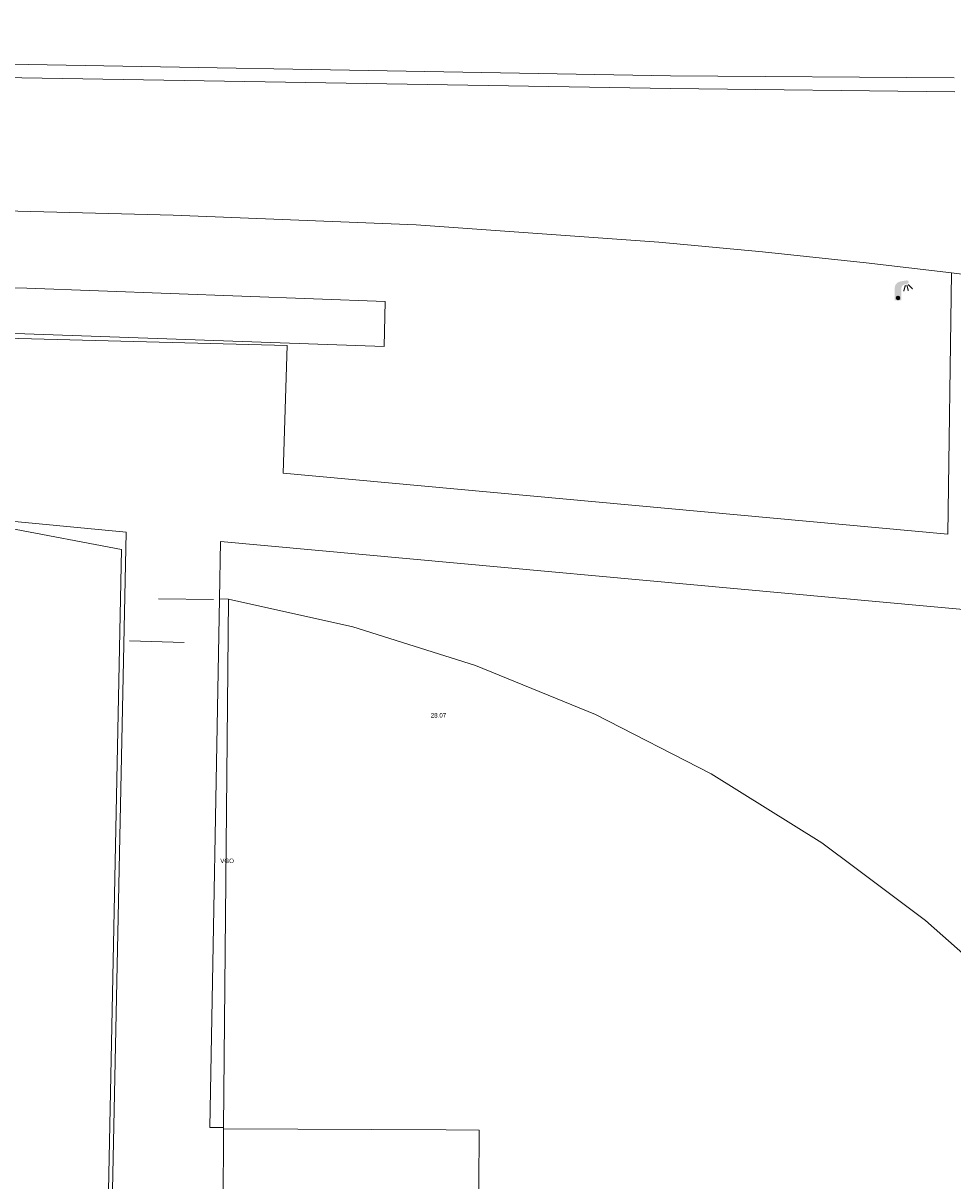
# Model space of a CAD drawing. Header units: metres. Extents: x 197457 to 198138, y 353986 to 354984.
# Tile 65 of 217: x 197961 to 197982, y 354050 to 354076. Entities that reach past the tile are written whole.
import ezdxf

# ---------------------------------------------------------------- set-up
doc = ezdxf.new("R2010")
doc.units = ezdxf.units.M
doc.header["$MEASUREMENT"] = 0
for name, color, linetype, lineweight in [('Grens beheer openbare ruimte groenbeheer', 253, 'Continuous', 0), ('Grens maaiveld', 253, 'Continuous', 0), ('Grens vegetatieobject', 253, 'Continuous', 0), ('hoofdgebouw', 1, 'Continuous', 0), ('Hoogtepunt', 7, 'Continuous', 0), ('kant verharding', 7, 'Continuous', 0), ('muur breder dan 30cm', 30, 'Continuous', 0), ('raster geen IMGeo', 7, 'Continuous', 0), ('vegetatieobject', 7, 'Continuous', 0)]:
    doc.layers.add(name, color=color, linetype=linetype, lineweight=lineweight)
doc.layers.add('lichtmast', color=7, linetype='Continuous', lineweight=0, true_color=0x104b6e)
doc.styles.add('Style-WORKING', font='WORKING.shx')

# ---------------------------------------------------------------- blocks, each defined once
blk = doc.blocks.new('lichtmast')
at = {"layer": 'lichtmast', "linetype": 'Continuous', "lineweight": 0, "true_color": 0xbd2877}
for points in [[(0.15, 0.419, -0.344151), (0.301, 0.613), (0.428, 0.645, 0.960861), (0.398, 0.791), (0.101, 0.742, 0.366629), (-0.15, 0.446), (-0.15, -0.1), (0, -0.1, -0.414214), (-0.1, 0, -1), (0.1, 0, -0.414214), (0, -0.1), (0.15, -0.1)], [(0.351, 0.55, 1), (0.303, 0.564), (0.234, 0.323, 1), (0.283, 0.31)], [(0.424, 0.581, 1), (0.376, 0.569), (0.436, 0.326, 1), (0.485, 0.339)], [(0.489, 0.61, 1), (0.453, 0.575), (0.626, 0.396, 1), (0.662, 0.43)]]:
    blk.add_hatch(color=232, dxfattribs=at).paths.add_polyline_path(points)
at = {"layer": 'lichtmast', "linetype": 'Continuous', "lineweight": 0, "true_color": 0x681648}
blk.add_hatch(color=219, dxfattribs=at).paths.add_polyline_path([(-0.1, 0, 1), (0.1, 0, 1)])

msp = doc.modelspace()

# ---------------------------------------------------------------- linework, layer by layer
at = {"layer": 'Grens beheer openbare ruimte groenbeheer', "linetype": 'Continuous', "lineweight": 0}
msp.add_line((197966.037, 354062.974), (197965.837, 354062.981), dxfattribs=at)
at = {"layer": 'Grens maaiveld', "linetype": 'Continuous', "lineweight": 0}
msp.add_line((197965.926, 354051.104), (197966.037, 354062.974), dxfattribs=at)
at = {"layer": 'Grens maaiveld', "linetype": 'Continuous', "lineweight": 0, "flags": 128}
for points in [[(197966.037, 354062.974), (197968.83, 354062.347), (197971.589, 354061.48), (197974.286, 354060.377), (197976.888, 354059.046), (197979.369, 354057.499), (197980.141, 354056.921)], [(197980.141, 354056.921), (197981.702, 354055.754), (197982.606, 354054.951)]]:
    msp.add_lwpolyline(points, dxfattribs=at)
at = {"layer": 'Grens vegetatieobject', "linetype": 'Continuous', "lineweight": 0}
msp.add_line((197965.926, 354051.104), (197966.037, 354062.974), dxfattribs=at)
at = {"layer": 'hoofdgebouw', "linetype": 'Continuous', "lineweight": 0}
for p, q in [((197965.927, 354051.076), (197965.91, 354048.064)), ((197970.927, 354051.048), (197965.927, 354051.076))]:
    msp.add_line(p, q, dxfattribs=at)
at = {"layer": 'hoofdgebouw', "linetype": 'Continuous', "lineweight": 0, "flags": 128}
msp.add_lwpolyline([(197979.753, 354046.626), (197979.766, 354048.497), (197971.656, 354048.555), (197971.674, 354051.044), (197970.927, 354051.048)], dxfattribs=at)
at = {"layer": 'kant verharding', "linetype": 'Continuous', "lineweight": 0}
for p, q in [((197984.195, 354070.073), (197982.285, 354070.301)), ((197963.397, 354047.952), (197963.739, 354064.474)), ((197965.86, 354064.266), (197965.837, 354062.981)), ((197965.86, 354064.266), (197981.732, 354062.815)), ((197981.732, 354062.815), (197985.192, 354062.498)), ((197965.927, 354051.076), (197965.926, 354051.104))]:
    msp.add_line(p, q, dxfattribs=at)
at = {"layer": 'kant verharding', "linetype": 'Continuous', "lineweight": 0, "flags": 128}
for points in [[(197929.359, 354075.911), (197929.351, 354075.615), (197938.616, 354075.288), (197957.289, 354074.752), (197975.967, 354074.445), (197982.356, 354074.369)], [(197982.345, 354074.684), (197975.971, 354074.727), (197957.291, 354075.055), (197938.615, 354075.576), (197929.359, 354075.911)], [(197937.169, 354072.31), (197964.798, 354071.6), (197970.257, 354071.377), (197975.706, 354070.991)], [(197975.706, 354070.991), (197978.037, 354070.775), (197980.365, 354070.53), (197982.285, 354070.301)], [(197982.285, 354070.301), (197982.205, 354064.429), (197967.27, 354065.802), (197967.357, 354068.667), (197938.331, 354069.424), (197938.308, 354067.349), (197937.012, 354067.382), (197937.061, 354068.927)], [(197963.739, 354064.474), (197958.02, 354065.022), (197953.59, 354065.305), (197949.151, 354065.284), (197892.768, 354057.284), (197892.038, 354057.213), (197891.293, 354057), (197890.576, 354056.634), (197889.931, 354056.126), (197889.4, 354055.501), (197889.009, 354054.797), (197888.769, 354054.06), (197888.672, 354053.333)], [(197965.837, 354062.981), (197965.622, 354051.105), (197965.926, 354051.104)]]:
    msp.add_lwpolyline(points, dxfattribs=at)
at = {"layer": 'muur breder dan 30cm', "linetype": 'Continuous', "lineweight": 0, "flags": 128}
msp.add_lwpolyline([(197937.29, 354070.544), (197937.168, 354067.505), (197938.19, 354067.5), (197938.274, 354069.496), (197961.461, 354068.933), (197969.537, 354068.648), (197969.559, 354069.656), (197961.508, 354069.96), (197937.29, 354070.544)], dxfattribs=at)
at = {"layer": 'raster geen IMGeo', "linetype": 'Continuous', "lineweight": 0}
for p, q in [((197965.704, 354062.966), (197964.47, 354062.978)), ((197965.926, 354051.104), (197966.037, 354062.974)), ((197965.04, 354061.999), (197963.812, 354062.033))]:
    msp.add_line(p, q, dxfattribs=at)
at = {"layer": 'raster geen IMGeo', "linetype": 'Continuous', "lineweight": 0, "flags": 128}
for points in [[(197963.638, 354064.089), (197961.113, 354064.563), (197958.564, 354064.913), (197956.001, 354065.139), (197953.434, 354065.24)], [(197963.638, 354064.089), (197963.246, 354044.879), (197958.031, 354044.821), (197954.071, 354040.165), (197952.48, 354039.547)], [(197966.037, 354062.974), (197968.83, 354062.347), (197971.589, 354061.48), (197974.286, 354060.377), (197976.888, 354059.046), (197979.369, 354057.499), (197980.141, 354056.921)], [(197980.141, 354056.921), (197981.702, 354055.754), (197982.606, 354054.951)]]:
    msp.add_lwpolyline(points, dxfattribs=at)

# ---------------------------------------------------------------- block references
at = {"layer": 'lichtmast', "linetype": 'Continuous', "lineweight": 0, "xscale": 0.5, "yscale": 0.5}
msp.add_blockref('lichtmast', (197981.083, 354069.737), dxfattribs=at)

# ---------------------------------------------------------------- texts
at = {"layer": 'Hoogtepunt', "linetype": 'Continuous', "lineweight": 0, "style": 'Style-WORKING'}
msp.add_text('28.07', height=0.1, dxfattribs=at).set_placement((197970.585, 354060.312))
msp.add_text('28.07', height=0.1, dxfattribs=at).set_placement((197970.585, 354060.312))
at = {"layer": 'vegetatieobject', "linetype": 'Continuous', "lineweight": 0, "style": 'Style-WORKING'}
msp.add_text('VGO', height=0.1, dxfattribs=at).set_placement((197965.855, 354057.043))

doc.saveas('drawing.dxf')
